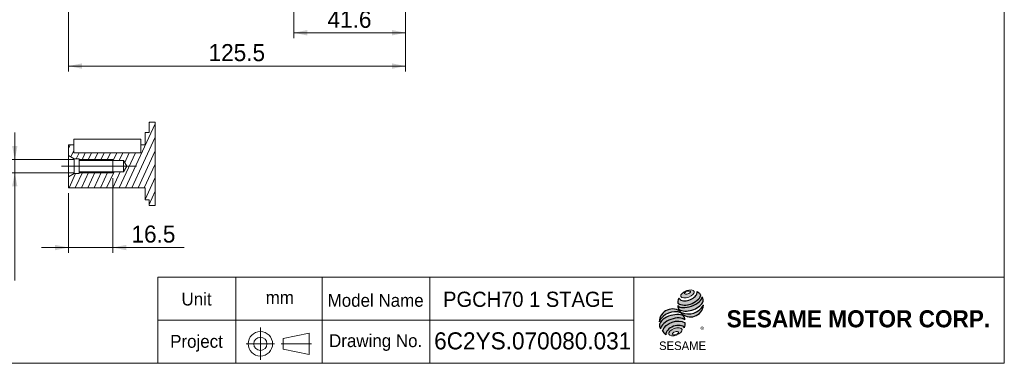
# Model space of a CAD drawing. Header units: millimetres. Extents: x 20 to 574, y 20 to 400.
# Tile 2 of 4: x 207 to 574, y 20 to 148. Entities that reach past the tile are written whole.
import ezdxf

# ---------------------------------------------------------------- set-up
doc = ezdxf.new("R2010")
doc.units = ezdxf.units.MM
doc.header["$LTSCALE"] = 2
doc.linetypes.add('CENTERX2', pattern=[20.319999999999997, 12.7, -2.54, 2.54, -2.54])
doc.layers.add('外框線', color=7, linetype='Continuous', lineweight=30)
doc.layers.add('標駐', color=51, linetype='Continuous')
doc.styles.add('SLDTEXTSTYLE0', font='ARIAL.TTF', dxfattribs={"width": 0.948})
doc.styles.add('SLDTEXTSTYLE1', font='MINGLIU.TTC')
doc.styles.add('SLDTEXTSTYLE2', font='ARIALBD.TTF', dxfattribs={"width": 0.948})
doc.dimstyles.new('SLDDIMSTYLE0', dxfattribs={"dimtxt": 6.16396484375, "dimasz": 5, "dimexe": 0, "dimexo": 0.0625, "dimgap": 1.5409912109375, "dimtad": 1, "dimdec": 4, "dimrnd": 1e-09, "dimzin": 12, "dimdsep": 46, "dimtxsty": 'SLDTEXTSTYLE0', "dimsah": 1, "dimcen": 0.09, "dimadec": 0, "dimazin": 0, "dimtfac": 1, "dimtdec": 4, "dimtofl": 0, "dimtmove": 0, "dimatfit": 3, "dimfxl": 0, "dimtolj": 1, "dimtzin": 12, "dimarcsym": 0})
doc.dimstyles.new('SLDDIMSTYLE2', dxfattribs={"dimtxt": 6.16396484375, "dimasz": 5, "dimexe": 0, "dimexo": 0.0625, "dimgap": 1.5409912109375, "dimtad": 1, "dimdec": 4, "dimrnd": 1e-09, "dimzin": 12, "dimdsep": 46, "dimtxsty": 'SLDTEXTSTYLE0', "dimsah": 1, "dimcen": 0.09, "dimadec": 0, "dimazin": 0, "dimtfac": 1, "dimtdec": 4, "dimtofl": 0, "dimtmove": 0, "dimatfit": 3, "dimfxl": 0, "dimtolj": 1, "dimtzin": 12, "dimarcsym": 0})

# ---------------------------------------------------------------- blocks, each defined once
blk = doc.blocks.new('圖塊18')
at = {"linetype": 'Continuous'}
h = blk.add_hatch(color=1, dxfattribs=at)
edge = h.paths.add_edge_path(flags=0)
edge.add_spline(control_points=[(10.19718662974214, 22.66864156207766), (8.948473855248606, 22.20945625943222), (6.89511698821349, 20.08348115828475), (11.30735833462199, 19.64963032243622), (14.38739363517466, 22.8385929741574), (11.44589940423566, 23.1278268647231), (10.19718662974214, 22.66864156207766)], knot_values=[0, 0, 0, 0, 0.25, 0.5, 0.75, 1, 1, 1, 1], weights=[1, 1, 1, 1, 1, 1, 1], degree=3, periodic=0)
edge = h.paths.add_edge_path(flags=0)
edge.add_spline(control_points=[(10.45749173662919, 22.41719511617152), (11.0455201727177, 22.60125673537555), (12.3704657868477, 22.49371962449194), (10.82971359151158, 21.22804424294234), (8.842295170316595, 21.38934990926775), (9.869463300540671, 22.23313349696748), (10.45749173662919, 22.41719511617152)], knot_values=[0, 0, 0, 0, 0.2500000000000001, 0.5000000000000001, 0.75, 1, 1, 1, 1], weights=[1, 1, 1, 1, 1, 1, 1], degree=3, periodic=0)
h = blk.add_hatch(color=1, dxfattribs=at)
edge = h.paths.add_edge_path(flags=0)
edge.add_spline(control_points=[(7.330570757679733, 19.81395567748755), (7.015849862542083, 19.12497897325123), (6.985979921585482, 18.42034577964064), (7.074446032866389, 17.95509252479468)], knot_values=[0, 0, 0, 0, 0.4884105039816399, 0.4884105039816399, 0.4884105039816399, 0.4884105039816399], weights=[1, 1, 1, 1], degree=3, periodic=0)
edge.add_spline(control_points=[(7.074446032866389, 17.95509252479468), (8.498757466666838, 17.15484622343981), (11.26178137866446, 17.15934720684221), (14.13971492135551, 18.7940892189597), (15.38197250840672, 20.22538096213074), (15.56622127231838, 20.93095784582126)], knot_values=[0, 0, 0, 0, 0.4091170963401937, 0.6548043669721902, 0.8514887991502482, 0.8514887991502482, 0.8514887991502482, 0.8514887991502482], weights=[1, 1, 1, 1, 1, 1], degree=3, periodic=0)
edge.add_spline(control_points=[(15.56622127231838, 20.93095784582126), (15.35850926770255, 21.39481691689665), (14.92906994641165, 21.95333433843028), (14.22732845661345, 22.38258896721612)], knot_values=[0, 0, 0, 0, 0.4590419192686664, 0.4590419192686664, 0.4590419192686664, 0.4590419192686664], weights=[1, 1, 1, 1], degree=3, periodic=0)
edge.add_spline(control_points=[(14.22732845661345, 22.38258896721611), (14.24980588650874, 22.09178905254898), (14.10659688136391, 21.23333814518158), (13.03387869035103, 19.97969684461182), (10.72585681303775, 18.75222496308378), (8.209336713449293, 18.7117510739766), (7.330570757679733, 19.81395567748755)], knot_values=[0, 0, 0, 0, 0.08132341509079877, 0.2279594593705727, 0.4332489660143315, 0.8030080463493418, 0.8030080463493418, 0.8030080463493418, 0.8030080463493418], weights=[1, 1, 1, 1, 1, 1, 1], degree=3, periodic=0)
h = blk.add_hatch(color=1, dxfattribs=at)
edge = h.paths.add_edge_path(flags=0)
edge.add_arc((8.636908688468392, 16.78534413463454), 1.592047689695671, 168.3621772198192, 229.4245234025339)
edge.add_ellipse((11.61916456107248, 18.14010240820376), major_axis=(4.86812708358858, 1.587721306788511), ratio=0.5371428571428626, start_angle=205.6784380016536, end_angle=329.3896542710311)
edge.add_arc((14.13179662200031, 19.10842425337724), 2.308474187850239, 336.1521426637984, 392.8409252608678)
edge.add_ellipse((11.50314552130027, 18.96102018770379), major_axis=(4.508415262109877, 1.685752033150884), ratio=0.4437390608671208, start_angle=185.025563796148, end_angle=352.2171353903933, ccw=False)
h = blk.add_hatch(color=1, dxfattribs=at)
edge = h.paths.add_edge_path(flags=0)
edge.add_arc((11.00863639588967, 20.38312030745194), 6.388174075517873, 244.9498890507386, 330.52495169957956, ccw=False)
edge.add_arc((5.021421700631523, 10.93635718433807), 4.915878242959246, 48.10924540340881, 177.9500526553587)
edge.add_arc((5.904564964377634, 8.425829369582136), 6.388174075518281, 69.43291289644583, 155.1324078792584, ccw=False)
edge.add_arc((11.68825657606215, 17.81825124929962), 4.915878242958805, 223.9443619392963, 353.2429906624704)
h = blk.add_hatch(color=1, dxfattribs=at)
edge = h.paths.add_edge_path(flags=0)
edge.add_ellipse((5.323857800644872, 9.515135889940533), major_axis=(4.650134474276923, 1.766045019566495), ratio=0.5235294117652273, start_angle=14.095136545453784, end_angle=164.8078450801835, ccw=False)
edge.add_arc((7.838540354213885, 12.08448393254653), 1.789801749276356, 351.5308011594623, 401.4061622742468)
edge.add_ellipse((5.160606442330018, 10.77154314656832), major_axis=(4.929355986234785, 1.446409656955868), ratio=0.534461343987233, start_angle=27.40472928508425, end_angle=171.7282428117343)
edge.add_arc((5.3044765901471, 10.72133221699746), 5.230067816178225, 191.0466409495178, 205.75451162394)
h = blk.add_hatch(color=1, dxfattribs=at)
edge = h.paths.add_edge_path(flags=0)
edge.add_spline(control_points=[(9.744562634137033, 10.71086559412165), (6.816078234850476, 12.34325933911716), (2.572548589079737, 10.798425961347), (1.252787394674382, 7.735000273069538)], knot_values=[0, 0, 0, 0, 1, 1, 1, 1], weights=[1, 1, 1, 1], degree=3, periodic=0)
edge.add_arc((4.371640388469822, 9.268357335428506), 3.47540326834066, 206.1806388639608, 239.0996167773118)
edge.add_ellipse((6.142182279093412, 7.293485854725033), major_axis=(3.482339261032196, 1.296964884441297), ratio=0.6035256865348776, start_angle=7.596570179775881, end_angle=172.3905265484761, ccw=False)
edge.add_arc((6.377328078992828, 10.22794635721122), 3.401687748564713, 336.231156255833, 368.1615451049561)
h = blk.add_hatch(color=1, dxfattribs=at)
edge = h.paths.add_edge_path(flags=0)
edge.add_spline(control_points=[(5.667492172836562, 8.558395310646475), (6.916204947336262, 9.017580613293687), (9.85769917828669, 8.728346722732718), (6.77766387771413, 5.539384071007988), (2.365422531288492, 5.973234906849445), (4.418779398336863, 8.099210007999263), (5.667492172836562, 8.558395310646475)], knot_values=[0, 0, 0, 0, 0.25, 0.5, 0.7500000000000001, 1, 1, 1, 1], weights=[1, 1, 1, 1, 1, 1, 1], degree=3, periodic=0)
edge = h.paths.add_edge_path(flags=0)
edge.add_spline(control_points=[(5.994003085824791, 7.357275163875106), (5.405974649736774, 7.173213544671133), (4.382350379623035, 6.318108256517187), (6.375084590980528, 6.139820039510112), (7.910520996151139, 7.422477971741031), (6.582031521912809, 7.54133678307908), (5.994003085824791, 7.357275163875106)], knot_values=[0, 0, 0, 0, 0.2500000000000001, 0.5, 0.75, 1, 1, 1, 1], weights=[1, 1, 1, 1, 1, 1, 1], degree=3, periodic=0)
at = {"color": 1, "linetype": 'Continuous', "lineweight": 0}
for points in [[(10.19718662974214, 22.66864156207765), (11.44589940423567, 23.1278268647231), (14.38739363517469, 22.8385929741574), (11.30735833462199, 19.64963032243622), (6.895116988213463, 20.08348115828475), (8.948473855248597, 22.20945625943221), (10.19718662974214, 22.66864156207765)], [(10.45749173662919, 22.41719511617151), (11.04552017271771, 22.60125673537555), (12.3704657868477, 22.49371962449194), (10.82971359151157, 21.22804424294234), (8.842295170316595, 21.38934990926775), (9.869463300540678, 22.23313349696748), (10.45749173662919, 22.41719511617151)], [(5.667492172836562, 8.558395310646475), (6.916204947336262, 9.017580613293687), (9.85769917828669, 8.728346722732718), (6.77766387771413, 5.539384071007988), (2.365422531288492, 5.973234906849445), (4.418779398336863, 8.099210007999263), (5.667492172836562, 8.558395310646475)], [(5.994003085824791, 7.357275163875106), (6.582031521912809, 7.54133678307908), (7.910520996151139, 7.422477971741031), (6.375084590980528, 6.139820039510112), (4.382350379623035, 6.318108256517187), (5.405974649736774, 7.173213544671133), (5.994003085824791, 7.357275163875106)]]:
    blk.add_open_spline(points, degree=3, dxfattribs=at)
at = {"layer": '標駐', "color": 1}
for p, q in [((16.56325378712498, 17.18558933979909), (16.50469217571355, 17.12702772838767)), ((2.545822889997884, 6.320145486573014), (2.58208661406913, 6.35640921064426))]:
    blk.add_line(p, q, dxfattribs=at)
for centre, radius, start, end in [((14.13179662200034, 19.10842425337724), 2.308474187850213, 336.1521426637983, 32.95375475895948), ((5.021421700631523, 10.93635718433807), 4.91587824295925, 48.10924540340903, 177.9500526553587), ((5.904564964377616, 8.425829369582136), 6.388174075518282, 69.43291289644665, 155.1324078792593), ((8.636908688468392, 16.78534413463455), 1.592047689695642, 167.9158934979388, 229.4245234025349), ((11.68825657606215, 17.81825124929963), 4.915878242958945, 223.9443619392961, 353.2429906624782), ((11.00863639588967, 20.38312030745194), 6.388174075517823, 244.9498890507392, 330.5249516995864), ((7.838540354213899, 12.08448393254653), 1.789801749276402, 351.5308011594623, 41.40616227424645), ((5.304476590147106, 10.72133221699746), 5.230067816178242, 191.0466409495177, 205.7545116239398), ((4.371640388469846, 9.268357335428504), 3.475403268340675, 206.1806388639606, 239.0996167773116), ((6.377328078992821, 10.22794635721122), 3.401687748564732, 336.2311562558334, 8.161545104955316)]:
    blk.add_arc(centre, radius, start, end, dxfattribs=at)
for centre, major_axis, ratio, start_param, end_param in [((11.50314552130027, 18.96102018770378), (4.508415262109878, 1.685752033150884), 0.4437390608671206, 3.229063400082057, 6.147574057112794), ((11.61916456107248, 18.14010240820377), (4.868127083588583, 1.587721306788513), 0.5371428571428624, 3.589765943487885, 5.748933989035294), ((5.160606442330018, 10.77154314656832), (4.929355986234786, 1.446409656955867), 0.534461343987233, 0.4783027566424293, 2.997223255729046), ((5.323857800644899, 9.515135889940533), (4.650134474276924, 1.766045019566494), 0.5235294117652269, 0.2460065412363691, 2.87643952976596), ((6.142182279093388, 7.293485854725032), (3.482339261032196, 1.296964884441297), 0.6035256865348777, 0.1325851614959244, 3.008782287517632)]:
    blk.add_ellipse(centre, major_axis=major_axis, ratio=ratio, start_param=start_param, end_param=end_param, dxfattribs=at)
for points, knots in [([(7.330570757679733, 19.81395567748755), (8.209336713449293, 18.7117510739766), (10.72585681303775, 18.75222496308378), (13.03387869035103, 19.97969684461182), (14.10659688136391, 21.23333814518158), (14.24980588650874, 22.09178905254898), (14.22732845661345, 22.38258896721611)], [0, 0, 0, 0, 0.3697590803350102, 0.575048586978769, 0.721684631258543, 0.8030080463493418, 0.8030080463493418, 0.8030080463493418, 0.8030080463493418]), ([(7.074446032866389, 17.95509252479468), (8.498757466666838, 17.15484622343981), (11.26178137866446, 17.15934720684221), (14.13971492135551, 18.7940892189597), (15.38197250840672, 20.22538096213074), (15.56622127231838, 20.93095784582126)], [0, 0, 0, 0, 0.4091170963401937, 0.6548043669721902, 0.8514887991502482, 0.8514887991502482, 0.8514887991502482, 0.8514887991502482])]:
    blk.add_open_spline(points, degree=3, knots=knots, dxfattribs=at)
for points in [[(14.22732845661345, 22.38258896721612), (14.92906994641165, 21.95333433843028), (15.35850926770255, 21.39481691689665), (15.56622127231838, 20.93095784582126)], [(7.330570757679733, 19.81395567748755), (7.015849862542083, 19.12497897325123), (6.985979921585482, 18.42034577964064), (7.074446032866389, 17.95509252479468)], [(1.252787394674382, 7.735000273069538), (2.572548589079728, 10.798425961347), (6.816078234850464, 12.34325933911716), (9.744562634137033, 10.71086559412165)]]:
    blk.add_open_spline(points, degree=3, dxfattribs=at)
at = {"layer": '標駐', "color": 1, "attachment_point": 1}
for s, insert, char_height, style in [('®', (15.39785754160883, 9.15225175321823), 2.116666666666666, 'SLDTEXTSTYLE1'), ('SESAME', (0.02205221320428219, 3.759814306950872), 3.174999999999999, 'SLDTEXTSTYLE0')]:
    blk.add_mtext(s, dxfattribs=dict(at, insert=insert, char_height=char_height, style=style))
blk = doc.blocks.new('NEW LOGO_定位')
at = {"color": 7, "linetype": 'Continuous'}
blk.add_blockref('圖塊18', (7.128272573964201, 4.353769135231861), dxfattribs=at)
blk = doc.blocks.new('圖標定位')
at = {"color": 7, "linetype": 'Continuous'}
blk.add_blockref('NEW LOGO_定位', (438.2697180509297, 20.00000000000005), dxfattribs=at)
blk = doc.blocks.new('E2')
at = {"layer": '外框線', "color": 7, "lineweight": 0}
for p, q in [((258.7484621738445, 52.0137907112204), (258.7484621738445, 20.01379071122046)), ((320.0754506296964, 52.0137907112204), (258.7484621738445, 52.0137907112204)), ((287.7788095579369, 52.0137907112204), (287.7788095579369, 20.01379071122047)), ((320.0754506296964, 36.01379071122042), (258.7484621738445, 36.0137907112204)), ((305.3968973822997, 29.24769370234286), (315.1530867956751, 31.24769370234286)), ((315.1530867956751, 31.24769370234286), (315.1530867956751, 23.24769370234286)), ((305.3968973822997, 29.24769370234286), (305.3968973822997, 25.24769370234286)), ((305.3968973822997, 25.24769370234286), (315.1530867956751, 23.24769370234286))]:
    blk.add_line(p, q, dxfattribs=at)
at = {"layer": '外框線', "color": 7, "linetype": 'CENTERX2', "lineweight": 0}
for p, q in [((296.9513251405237, 33.3631538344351), (296.9513251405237, 21.33507459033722)), ((291.7005805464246, 27.2403994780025), (302.2309230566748, 27.2403994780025)), ((304.6827805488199, 27.2403994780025), (316.0197881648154, 27.2403994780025))]:
    blk.add_line(p, q, dxfattribs=at)
at = {"layer": '外框線', "color": 7, "lineweight": 0}
for radius in [4.546766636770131, 2.450636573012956]:
    blk.add_circle((296.9513251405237, 27.2403994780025), radius, dxfattribs=at)
at = {"color": 7, "linetype": 'Continuous', "lineweight": 0, "char_height": 4.762499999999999, "attachment_point": 1, "style": 'SLDTEXTSTYLE0'}
for s, insert in [('Unit', (267.5843161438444, 46.26898354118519)), ('mm', (298.9230378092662, 46.86008206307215)), ('Project', (263.3509828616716, 30.53764209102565))]:
    blk.add_mtext(s, dxfattribs=dict(at, insert=insert))
blk = doc.blocks.new('E1')
at = {"color": 7, "linetype": 'Continuous', "lineweight": 0, "attachment_point": 1}
for s, insert, char_height, style in [('Model Name', (322.0083323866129, 45.78918530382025), 4.762499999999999, 'SLDTEXTSTYLE0'), ('SESAME MOTOR CORP.', (470.6111070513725, 39.71891358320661), 6.349999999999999, 'SLDTEXTSTYLE2'), ('Drawing No.', (322.5375005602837, 30.78918530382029), 4.762499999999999, 'SLDTEXTSTYLE0')]:
    blk.add_mtext(s, dxfattribs=dict(at, insert=insert, char_height=char_height, style=style))
blk = doc.blocks.new('*D20')
at = {"color": 7, "linetype": 'Continuous', "lineweight": 0}
for p, q in [((309.3900068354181, 211.2049611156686), (309.3900068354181, 140.9575660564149)), ((350.9900068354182, 180.9549611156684), (350.9900068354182, 140.9575660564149)), ((350.9900068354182, 142.9575660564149), (309.3900068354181, 142.9575660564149))]:
    blk.add_line(p, q, dxfattribs=at)
for points in [[(309.3900068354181, 142.9575660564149), (314.3900068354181, 141.9575660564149), (314.3900068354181, 143.9575660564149)], [(350.9900068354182, 142.9575660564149), (345.9900068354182, 143.9575660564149), (345.9900068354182, 141.9575660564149)]]:
    blk.add_solid(points, dxfattribs=at)
at = {"color": 7, "linetype": 'Continuous', "lineweight": 0, "insert": (321.9599557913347, 151.1431462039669), "char_height": 6.349999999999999, "attachment_point": 1, "style": 'SLDTEXTSTYLE0'}
blk.add_mtext('41.6', dxfattribs=at)
blk = doc.blocks.new('*D21')
at = {"color": 7, "linetype": 'Continuous', "lineweight": 0}
for p, q in [((225.4900068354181, 212.9549611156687), (225.4900068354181, 128.5604659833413)), ((350.9900068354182, 180.9549611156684), (350.9900068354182, 128.5604659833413)), ((350.9900068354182, 130.5604659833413), (225.4900068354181, 130.5604659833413))]:
    blk.add_line(p, q, dxfattribs=at)
for points in [[(225.4900068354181, 130.5604659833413), (230.4900068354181, 129.5604659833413), (230.4900068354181, 131.5604659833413)], [(350.9900068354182, 130.5604659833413), (345.9900068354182, 131.5604659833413), (345.9900068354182, 129.5604659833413)]]:
    blk.add_solid(points, dxfattribs=at)
at = {"color": 7, "linetype": 'Continuous', "lineweight": 0, "insert": (277.6567376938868, 138.7460461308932), "char_height": 6.349999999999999, "attachment_point": 1, "style": 'SLDTEXTSTYLE0'}
blk.add_mtext('125.5', dxfattribs=at)
blk = doc.blocks.new('SW_HATCH_0')
at = {"color": 0, "linetype": 'Continuous', "lineweight": 0}
for p, q in [((21.22439071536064, -14.58566868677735), (32.31631219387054, 9.201033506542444)), ((29.9999974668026, 9.24214767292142), (30.23898601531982, 9.754656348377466)), ((23.55987206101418, -14.58566868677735), (32.31631219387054, 4.192573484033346)), ((0, 0), (0.6595142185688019, 1.414332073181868)), ((0.8901245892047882, -3.099581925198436), (2.000000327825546, -0.7194462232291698)), ((2.882365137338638, -3.835668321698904), (3.931555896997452, -1.585668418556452)), ((4.914745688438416, -4.485668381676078), (6.267040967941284, -1.585668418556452)), ((7.250230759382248, -4.485668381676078), (8.602522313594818, -1.585668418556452)), ((9.585712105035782, -4.485668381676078), (10.93800738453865, -1.585668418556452)), ((11.92119717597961, -4.485668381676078), (13.27348873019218, -1.585668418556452)), ((14.25667852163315, -4.485668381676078), (15.60897380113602, -1.585668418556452)), ((16.59216359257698, -4.485668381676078), (17.94445514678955, -1.585668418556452)), ((18.88890564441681, -14.58566868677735), (24.95090663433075, -1.585668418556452)), ((18.92764493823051, -4.485668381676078), (20.27994021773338, -1.585668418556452)), ((20.92967554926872, -5.200767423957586), (22.61542156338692, -1.585668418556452)), ((25.89535713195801, -14.58566868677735), (32.31631219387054, -0.8158856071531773)), ((28.23083847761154, -14.58566868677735), (32.31631219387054, -5.824345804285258)), ((0.2050399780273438, -14.58566868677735), (2.653155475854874, -9.335668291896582)), ((2.540521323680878, -14.58566868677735), (5.291737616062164, -8.685668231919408)), ((4.87600639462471, -14.58566868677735), (7.627222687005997, -8.685668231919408)), ((7.211491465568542, -14.58566868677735), (9.96270403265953, -8.685668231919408)), ((9.546972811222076, -14.58566868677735), (12.29818910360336, -8.685668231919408)), ((11.88245788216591, -14.58566868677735), (14.6336704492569, -8.685668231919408)), ((14.21793922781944, -14.58566868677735), (16.96915552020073, -8.685668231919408)), ((16.55342429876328, -14.58566868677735), (19.30463686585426, -8.685668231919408)), ((28.49999815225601, -19.0169126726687), (32.31631219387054, -10.83280565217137)), ((29.9999974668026, -20.80861246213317), (32.31631219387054, -15.84126660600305)), ((32.14417770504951, -21.21886564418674), (32.31631219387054, -20.84972662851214))]:
    blk.add_line(p, q, dxfattribs=at)
blk = doc.blocks.new('*D47')
at = {"color": 7, "linetype": 'Continuous', "lineweight": 0}
for p, q in [((205.4900068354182, 95.81484392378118), (205.4900068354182, 105.8148439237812)), ((227.4900068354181, 95.81484392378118), (203.4900068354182, 95.81484392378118)), ((205.4900068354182, 90.81484392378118), (205.4900068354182, 95.81484392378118)), ((227.4900068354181, 90.81484392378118), (203.4900068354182, 90.81484392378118)), ((205.4900068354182, 90.81484392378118), (205.4900068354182, 50.79157268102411))]:
    blk.add_line(p, q, dxfattribs=at)
for points in [[(205.4900068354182, 95.81484392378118), (206.4900068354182, 100.8148439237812), (204.4900068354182, 100.8148439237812)], [(205.4900068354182, 90.81484392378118), (204.4900068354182, 85.81484392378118), (206.4900068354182, 85.81484392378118)]]:
    blk.add_solid(points, dxfattribs=at)
at = {"color": 7, "linetype": 'Continuous', "lineweight": 0, "char_height": 6.349999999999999, "attachment_point": 1, "rotation": 90, "style": 'SLDTEXTSTYLE0'}
for s, insert in [('x0.8P', (197.3044266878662, 65.72023857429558)), ('5', (197.3044266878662, 61.018772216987)), ('M', (197.3044266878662, 53.96657268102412))]:
    blk.add_mtext(s, dxfattribs=dict(at, insert=insert))
blk = doc.blocks.new('*D48')
at = {"color": 7, "linetype": 'Continuous', "lineweight": 0}
for p, q in [((241.9900068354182, 88.81484392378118), (241.9900068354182, 61.06649246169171)), ((225.4900068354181, 83.31484392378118), (225.4900068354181, 61.06649246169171)), ((225.4900068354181, 63.06649246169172), (215.4900068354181, 63.06649246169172)), ((225.4900068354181, 63.06649246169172), (241.9900068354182, 63.06649246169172)), ((241.9900068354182, 63.06649246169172), (268.5816402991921, 63.06649246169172))]:
    blk.add_line(p, q, dxfattribs=at)
for points in [[(225.4900068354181, 63.06649246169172), (220.4900068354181, 64.06649246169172), (220.4900068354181, 62.06649246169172)], [(241.9900068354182, 63.06649246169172), (246.9900068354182, 62.06649246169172), (246.9900068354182, 64.06649246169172)]]:
    blk.add_solid(points, dxfattribs=at)
at = {"color": 7, "linetype": 'Continuous', "lineweight": 0, "insert": (248.946538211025, 71.2520726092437), "char_height": 6.349999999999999, "attachment_point": 1, "style": 'SLDTEXTSTYLE0'}
blk.add_mtext('16.5', dxfattribs=at)

msp = doc.modelspace()

# ---------------------------------------------------------------- linework, layer by layer
at = {"color": 7, "linetype": 'Continuous', "lineweight": 0}
for p, q in [((574, 400.0000000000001), (574, 20.00000000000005)), ((229.4900085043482, 95.81484386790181), (241.9900077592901, 95.81484386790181)), ((241.9900077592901, 90.81484397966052), (241.9900077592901, 95.81484386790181)), ((229.4900085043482, 90.81484397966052), (241.9900077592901, 90.81484397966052)), ((320, 20.00000000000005), (320, 52.00000000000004)), ((574, 52.00000000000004), (320, 52.00000000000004)), ((360, 20.00000000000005), (360, 52.00000000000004)), ((436, 20.00000000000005), (436, 52.00000000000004)), ((436, 36.00000000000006), (320, 36.00000000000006)), ((20.00000000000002, 20.00000000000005), (574, 20.00000000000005))]:
    msp.add_line(p, q, dxfattribs=at)
at = {"color": 7, "linetype": 'Continuous', "lineweight": 15}
for p, q in [((255.4900053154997, 109.6551685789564), (255.4900053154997, 105.8148441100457)), ((227.4900081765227, 98.31484381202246), (227.4900081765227, 103.3148437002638)), ((227.4900081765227, 103.3148437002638), (252.4900066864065, 103.3148437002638)), ((252.4900066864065, 103.3148437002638), (252.4900066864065, 98.31484381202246)), ((253.9900060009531, 101.3148443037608), (253.9900060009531, 105.8148441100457)), ((253.9900060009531, 105.8148441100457), (255.4900053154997, 105.8148441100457)), ((225.4900041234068, 101.3148443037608), (227.4900081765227, 101.3148443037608)), ((225.4900041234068, 97.31484411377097), (225.4900041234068, 101.3148443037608)), ((227.4900081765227, 98.31484381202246), (227.4900081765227, 101.3148443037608)), ((252.4900066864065, 101.3148443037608), (253.9900060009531, 101.3148443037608)), ((252.4900066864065, 101.3148443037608), (252.4900066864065, 98.31484381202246)), ((227.6550683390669, 96.06484390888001), (225.4900041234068, 97.31484411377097)), ((225.4900041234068, 97.31484411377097), (225.4900041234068, 89.31484373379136)), ((227.4900081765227, 98.31484381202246), (252.4900066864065, 98.31484381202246)), ((229.4900047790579, 96.06484390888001), (227.6550683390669, 96.06484390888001)), ((227.6550683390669, 96.06484390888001), (227.6550683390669, 90.56484393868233)), ((229.4900047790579, 95.41484384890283), (229.4900047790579, 96.06484390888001)), ((245.9900046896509, 95.41484384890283), (229.4900047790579, 95.41484384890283)), ((229.4900047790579, 95.41484384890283), (229.4900047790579, 91.2148439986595)), ((247.2518126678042, 93.31484392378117), (245.9900046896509, 95.41484384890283)), ((245.9900046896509, 95.41484384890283), (245.9900046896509, 91.2148439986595)), ((245.9900046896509, 91.2148439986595), (247.2518126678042, 93.31484392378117)), ((225.4900041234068, 89.31484373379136), (227.6550683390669, 90.56484393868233)), ((225.4900041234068, 85.31484354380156), (225.4900041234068, 89.31484373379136)), ((227.6550683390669, 90.56484393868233), (229.4900047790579, 90.56484393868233)), ((229.4900047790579, 90.56484393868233), (229.4900047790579, 91.2148439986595)), ((229.4900047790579, 91.2148439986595), (245.9900046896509, 91.2148439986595)), ((253.9900060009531, 85.31484354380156), (225.4900041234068, 85.31484354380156)), ((253.9900060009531, 80.81484373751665), (253.9900060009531, 85.31484354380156)), ((255.4900053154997, 80.81484373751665), (253.9900060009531, 80.81484373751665)), ((255.4900053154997, 80.81484373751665), (255.4900053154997, 78.68164658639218))]:
    msp.add_line(p, q, dxfattribs=at)
at = {"color": 7, "linetype": 'CENTERX2', "lineweight": 0, "ltscale": 2}
msp.add_line((222.8743846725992, 93.31484392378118), (250.8400085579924, 93.31484392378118), dxfattribs=at)
at = {"color": 7, "linetype": 'Continuous', "lineweight": 0, "flags": 128}
msp.add_lwpolyline([(255.4900053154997, 78.68164658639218), (257.6341855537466, 78.68164658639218), (257.8063200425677, 78.68164658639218), (257.8063200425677, 79.05078560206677), (257.8063200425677, 84.05924562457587), (257.8063200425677, 89.06770657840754), (257.8063200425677, 94.07616642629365), (257.8063200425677, 99.08462662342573), (257.8063200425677, 104.0930857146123), (257.8063200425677, 109.1015457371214), (257.8063200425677, 109.6551685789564), (255.7289938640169, 109.6551685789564), (255.4900053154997, 109.6551685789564)], dxfattribs=at)

# ---------------------------------------------------------------- block references
at = {"color": 7, "linetype": 'Continuous', "lineweight": 0}
msp.add_blockref('SW_HATCH_0', (225.4900078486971, 99.90051223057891), dxfattribs=at)
at = {"color": 7, "linetype": 'Continuous'}
for name in ['E2', 'E1', '圖標定位']:
    msp.add_blockref(name, (0, 0), dxfattribs=at)

# ---------------------------------------------------------------- texts
at = {"color": 7, "linetype": 'Continuous', "lineweight": 0, "attachment_point": 1, "style": 'SLDTEXTSTYLE0'}
for s, insert, char_height in [('PGCH70 1 STAGE', (365.0000933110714, 46.63334842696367), 5.6504), ('6C2YS.070080.031', (361.6724788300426, 31.52028402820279), 6.349999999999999)]:
    msp.add_mtext(s, dxfattribs=dict(at, insert=insert, char_height=char_height))

# ---------------------------------------------------------------- dimensions: what is measured, and where the dimension line sits
at = {"color": 7, "linetype": 'Continuous', "lineweight": 0}
for base, p2, picture, middle in [((225.4900068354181, 130.5604659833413), (225.4900068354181, 214.9549611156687), '*D21', (288.2400068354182, 130.5604659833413)), ((309.3900068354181, 142.9575660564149), (309.3900068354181, 213.2049611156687), '*D20', (330.1900068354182, 142.9575660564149))]:
    dim = msp.add_linear_dim(base=base, p1=(350.9900068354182, 182.9549611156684), p2=p2, dimstyle='SLDDIMSTYLE2', dxfattribs=at)
    dim.commit()
    dim.dimension.update_dxf_attribs({"geometry": picture, "text_midpoint": middle, "dimtype": 160})
dim = msp.add_linear_dim(base=(205.4900068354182, 95.81484392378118), p1=(229.4900068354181, 90.81484392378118), p2=(229.4900068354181, 95.81484392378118), angle=90.0000000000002, text='M<>x0.8P', dimstyle='SLDDIMSTYLE0', dxfattribs=at)
dim.commit()
dim.dimension.update_dxf_attribs({"geometry": '*D47', "text_midpoint": (205.4900068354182, 70.66025713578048), "dimtype": 160})
dim = msp.add_linear_dim(base=(241.9900068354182, 63.06649246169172), p1=(225.4900068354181, 85.3148439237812), p2=(241.9900068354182, 90.81484392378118), angle=2.467339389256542e-14, dimstyle='SLDDIMSTYLE0', dxfattribs=at)
dim.commit()
dim.dimension.update_dxf_attribs({"geometry": '*D48', "text_midpoint": (257.1765892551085, 63.06649246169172), "dimtype": 160})

doc.saveas('drawing.dxf')
